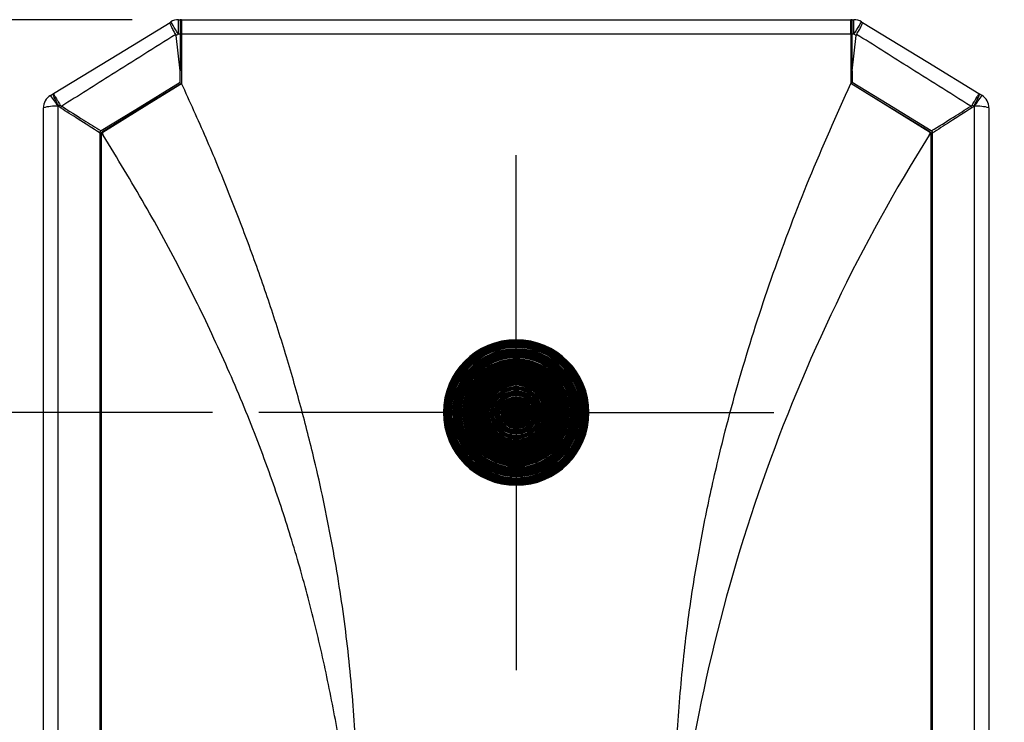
# Model space of a CAD drawing. Header units: millimetres. Extents: x 3 to 137, y 3 to 105.
# Tile 6 of 19: x 85 to 98, y 46 to 56. Entities that reach past the tile are written whole.
import ezdxf

# ---------------------------------------------------------------- set-up
doc = ezdxf.new("R2010")
doc.units = ezdxf.units.MM
doc.header["$LTSCALE"] = 0.5
doc.linetypes.add('CENTERX2', pattern=[20.32, 12.7, -2.54, 2.54, -2.54])
doc.layers.add('CENTER', color=40, linetype='CENTERX2')
doc.layers.add('DIMENSIONS', color=140, linetype='Continuous', lineweight=25)
doc.styles.add('SLDTEXTSTYLE0', font='TXT', dxfattribs={"width": 0.7})
doc.dimstyles.new('SLDDIMSTYLE0', dxfattribs={"dimtxt": 1.079004, "dimasz": 1.651, "dimexe": 0, "dimexo": 0.0625, "dimgap": 0.269751, "dimtad": 0, "dimtih": 1, "dimtoh": 1, "dimrnd": 1e-09, "dimzin": 12, "dimdsep": 46, "dimtxsty": 'SLDTEXTSTYLE0', "dimsah": 1, "dimcen": 0.09, "dimadec": 0, "dimazin": 3, "dimtfac": 1, "dimtofl": 0, "dimtmove": 0, "dimatfit": 3, "dimfxl": 0, "dimfrac": 2, "dimtolj": 1, "dimtzin": 12, "dimarcsym": 0})
doc.dimstyles.new('SLDDIMSTYLE1', dxfattribs={"dimtxt": 1.079004, "dimasz": 1.651, "dimexe": 0, "dimexo": 0.0625, "dimgap": 0.269751, "dimtad": 0, "dimtih": 1, "dimtoh": 1, "dimrnd": 1e-09, "dimzin": 4, "dimdsep": 46, "dimtxsty": 'SLDTEXTSTYLE0', "dimsah": 1, "dimcen": 0.09, "dimadec": 0, "dimazin": 1, "dimtfac": 1, "dimtofl": 0, "dimtmove": 0, "dimatfit": 3, "dimfxl": 0, "dimfrac": 2, "dimtolj": 1, "dimtzin": 12, "dimarcsym": 0})
doc.dimstyles.new('SLDDIMSTYLE4', dxfattribs={"dimtxt": 1.079004, "dimasz": 1.651, "dimexe": 0, "dimexo": 0.0625, "dimgap": 0.269751, "dimtad": 0, "dimtih": 1, "dimtoh": 1, "dimrnd": 1e-09, "dimzin": 12, "dimdsep": 46, "dimtxsty": 'SLDTEXTSTYLE0', "dimsah": 1, "dimcen": 0, "dimadec": 0, "dimazin": 3, "dimtfac": 1, "dimtofl": 0, "dimtmove": 0, "dimatfit": 3, "dimfxl": 0, "dimfrac": 2, "dimtolj": 1, "dimtzin": 12, "dimarcsym": 0})

# ---------------------------------------------------------------- blocks, each defined once
blk = doc.blocks.new('_D')
at = {"layer": 'DIMENSIONS'}
for p, q in [((87.154, 50.127), (78.309, 50.127)), ((79.897, 50.127), (79.897, 48.123)), ((78.294, 46.166), (77.931, 46.166)), ((77.931, 46.166), (77.931, 44.452)), ((81.5, 46.166), (81.862, 46.166)), ((81.862, 46.166), (81.862, 44.452)), ((77.931, 44.452), (78.294, 44.452)), ((81.862, 44.452), (81.5, 44.452)), ((79.897, 41.527), (79.897, 44.21)), ((82.954, 41.527), (78.309, 41.527))]:
    blk.add_line(p, q, dxfattribs=at)
for points in [[(79.897, 50.127), (79.643, 48.476), (80.151, 48.476)], [(79.897, 41.527), (80.151, 43.178), (79.643, 43.178)]]:
    blk.add_solid(points, dxfattribs=at)
at = {"layer": 'DIMENSIONS', "char_height": 1.0583, "attachment_point": 1, "style": 'SLDTEXTSTYLE0'}
for s, insert in [('8.6', (78.743, 47.772)), ('0.34', (78.294, 45.816))]:
    blk.add_mtext(s, dxfattribs=dict(at, insert=insert))
blk = doc.blocks.new('_D_1')
at = {"layer": 'DIMENSIONS'}
for p, q in [((86.051, 55.527), (73.313, 55.527)), ((74.9, 55.527), (74.9, 50.747)), ((73.297, 48.791), (72.935, 48.791)), ((72.935, 48.791), (72.935, 47.076)), ((76.503, 48.791), (76.866, 48.791)), ((76.866, 48.791), (76.866, 47.076)), ((72.935, 47.076), (73.297, 47.076)), ((76.866, 47.076), (76.503, 47.076)), ((74.9, 41.527), (74.9, 46.834)), ((82.954, 41.527), (73.313, 41.527))]:
    blk.add_line(p, q, dxfattribs=at)
for points in [[(74.9, 55.527), (74.646, 53.876), (75.154, 53.876)], [(74.9, 41.527), (75.154, 43.178), (74.646, 43.178)]]:
    blk.add_solid(points, dxfattribs=at)
at = {"layer": 'DIMENSIONS', "char_height": 1.0583, "attachment_point": 1, "style": 'SLDTEXTSTYLE0'}
for s, insert in [('14.0', (73.297, 50.396)), ('0.55', (73.297, 48.44))]:
    blk.add_mtext(s, dxfattribs=dict(at, insert=insert))
blk = doc.blocks.new('_D_5')
at = {"layer": 'DIMENSIONS'}
for p, q in [((101.99, 45.257), (101.627, 45.257)), ((101.627, 45.257), (101.627, 43.542)), ((105.196, 45.257), (105.558, 45.257)), ((105.558, 45.257), (105.558, 43.542)), ((96.282, 42.077), (99.076, 43.69)), ((99.076, 43.69), (100.471, 43.69)), ((101.627, 43.542), (101.99, 43.542)), ((105.558, 43.542), (105.196, 43.542))]:
    blk.add_line(p, q, dxfattribs=at)
blk.add_solid([(96.282, 42.077), (97.839, 42.682), (97.585, 43.122)], dxfattribs=at)
at = {"layer": 'DIMENSIONS', "char_height": 1.0583, "attachment_point": 1, "style": 'SLDTEXTSTYLE0'}
for s, insert in [('%%c', (101.624, 46.863)), ('2.2', (103.253, 46.863)), ('0.09', (101.99, 44.906)), ('TYP.', (102.042, 42.95))]:
    blk.add_mtext(s, dxfattribs=dict(at, insert=insert))
blk = doc.blocks.new('SW_CENTERMARKSYMBOL_2')
at = {"layer": 'CENTER', "color": 0}
for p, q in [((0, 2.54), (0, 3.54)), ((0, 0), (0, 2.54)), ((-2.54, 0), (-3.54, 0)), ((0, 0), (-2.54, 0)), ((0, 0), (0, -2.54)), ((0, 0), (2.54, 0)), ((2.54, 0), (3.54, 0)), ((0, -2.54), (0, -3.54))]:
    blk.add_line(p, q, dxfattribs=at)

msp = doc.modelspace()

# ---------------------------------------------------------------- linework, layer by layer
for p, q in [((86.68558, 55.32669), (86.68558, 55.52669)), ((86.68558, 55.52669), (86.70931, 55.52669)), ((86.70931, 55.52669), (86.70931, 55.32669)), ((86.72931, 55.52669), (86.70931, 55.52669)), ((86.72931, 55.52669), (95.92931, 55.52669)), ((86.72931, 55.52669), (86.72931, 55.32669)), ((95.92931, 55.32669), (95.92931, 55.52669)), ((95.94931, 55.52669), (95.92931, 55.52669)), ((95.94931, 55.32669), (95.94931, 55.52669)), ((95.94931, 55.52669), (95.97303, 55.52669)), ((95.97303, 55.32669), (95.97303, 55.52669)), ((86.56999, 55.49044), (86.58129, 55.49735)), ((96.07732, 55.49735), (96.08863, 55.49044)), ((86.68558, 55.32669), (86.65431, 55.30758)), ((86.70931, 54.82554), (86.65431, 55.30758)), ((86.70931, 55.32669), (86.68558, 55.32669)), ((86.70931, 55.34119), (86.72931, 55.35341)), ((86.70931, 55.32669), (86.70931, 54.82554)), ((86.72931, 55.32481), (86.70931, 55.32481)), ((86.72931, 55.32669), (86.72931, 54.65025)), ((95.92931, 55.32669), (86.72931, 55.32669)), ((95.94931, 55.34119), (95.92931, 55.35341)), ((95.92931, 55.32669), (95.92931, 54.65025)), ((95.94931, 55.32481), (95.92931, 55.32481)), ((95.97303, 55.32669), (95.94931, 55.32669)), ((95.94931, 54.82554), (95.94931, 55.32669)), ((95.94931, 54.82554), (96.00431, 55.30758)), ((96.00431, 55.30758), (95.97303, 55.32669)), ((86.70931, 54.66146), (86.70931, 54.82554)), ((95.94931, 54.82554), (95.94931, 54.66146)), ((97.01222, 53.98216), (95.92931, 54.65025)), ((84.9666, 54.5066), (84.96687, 54.51075)), ((84.96687, 54.51075), (84.96849, 54.50772)), ((97.69013, 54.50772), (97.69175, 54.51075)), ((97.69175, 54.51075), (97.69202, 54.5066)), ((84.82931, 44.94714), (84.82931, 54.31452)), ((85.02931, 54.33425), (85.02931, 44.95014)), ((97.62931, 44.95014), (97.62931, 54.33425)), ((97.82931, 54.31452), (97.82931, 44.94714)), ((85.60931, 53.96678), (85.60931, 53.98924)), ((85.60931, 44.93906), (85.60931, 53.96678)), ((85.62931, 53.95404), (85.62931, 53.97802)), ((85.62931, 44.93906), (85.62931, 53.95404)), ((85.65218, 53.93966), (85.62931, 53.95404)), ((97.02931, 53.95404), (97.00643, 53.93966)), ((97.01735, 53.98533), (97.02931, 53.97802)), ((97.02931, 53.97802), (97.02931, 53.95404)), ((97.02931, 53.95404), (97.02931, 44.93906)), ((97.04931, 53.98924), (97.04931, 53.96678)), ((97.04931, 53.96678), (97.04931, 44.93906)), ((90.33758, 50.12669), (90.32932, 50.12669)), ((90.34654, 50.12669), (90.33758, 50.12669)), ((90.35513, 50.12669), (90.34654, 50.12669)), ((90.3641, 50.12669), (90.35513, 50.12669)), ((90.37306, 50.12669), (90.3641, 50.12669)), ((90.38166, 50.12669), (90.37306, 50.12669)), ((90.39062, 50.12669), (90.38166, 50.12669)), ((90.39921, 50.12669), (90.39062, 50.12669)), ((90.40818, 50.12669), (90.39921, 50.12669)), ((90.41677, 50.12669), (90.40818, 50.12669)), ((90.42573, 50.12669), (90.41677, 50.12669)), ((90.43432, 50.12669), (90.42573, 50.12669)), ((90.45225, 50.12669), (90.43432, 50.12669)), ((90.46084, 50.12669), (90.45225, 50.12669)), ((90.46981, 50.12669), (90.46084, 50.12669)), ((90.4784, 50.12669), (90.46981, 50.12669)), ((90.48737, 50.12669), (90.4784, 50.12669)), ((90.49596, 50.12669), (90.48737, 50.12669)), ((90.50492, 50.12669), (90.49596, 50.12669)), ((90.51389, 50.12669), (90.50492, 50.12669)), ((90.52248, 50.12669), (90.51389, 50.12669)), ((90.53144, 50.12669), (90.52248, 50.12669)), ((90.54003, 50.12669), (90.53144, 50.12669)), ((90.549, 50.12669), (90.54003, 50.12669)), ((90.55759, 50.12669), (90.549, 50.12669)), ((90.56655, 50.12669), (90.55759, 50.12669)), ((90.57515, 50.12669), (90.56655, 50.12669)), ((90.59307, 50.12669), (90.57515, 50.12669)), ((90.60167, 50.12669), (90.59307, 50.12669)), ((90.61063, 50.12669), (90.60167, 50.12669)), ((90.61922, 50.12669), (90.61063, 50.12669)), ((90.62819, 50.12669), (90.61922, 50.12669)), ((90.63678, 50.12669), (90.62819, 50.12669)), ((90.64574, 50.12669), (90.63678, 50.12669)), ((90.65433, 50.12669), (90.64574, 50.12669)), ((90.6633, 50.12669), (90.65433, 50.12669)), ((90.67226, 50.12669), (90.6633, 50.12669)), ((90.68085, 50.12669), (90.67226, 50.12669)), ((90.68982, 50.12669), (90.68085, 50.12669)), ((90.69841, 50.12669), (90.68982, 50.12669)), ((90.70738, 50.12669), (90.69841, 50.12669)), ((90.71597, 50.12669), (90.70738, 50.12669)), ((90.72493, 50.12669), (90.71597, 50.12669)), ((90.73352, 50.12669), (90.72493, 50.12669)), ((90.74249, 50.12669), (90.73352, 50.12669)), ((90.75145, 50.12669), (90.74249, 50.12669)), ((90.76004, 50.12669), (90.75145, 50.12669)), ((90.76901, 50.12669), (90.76004, 50.12669)), ((90.7776, 50.12669), (90.76901, 50.12669)), ((90.78656, 50.12669), (90.7776, 50.12669)), ((90.79516, 50.12669), (90.78656, 50.12669)), ((90.80412, 50.12669), (90.79516, 50.12669)), ((90.81309, 50.12669), (90.80412, 50.12669)), ((90.82168, 50.12669), (90.81309, 50.12669)), ((90.83064, 50.12669), (90.82168, 50.12669)), ((90.83923, 50.12669), (90.83064, 50.12669)), ((90.8482, 50.12669), (90.83923, 50.12669)), ((90.85679, 50.12669), (90.8482, 50.12669)), ((90.86575, 50.12669), (90.85679, 50.12669)), ((90.87434, 50.12669), (90.86575, 50.12669)), ((90.88331, 50.12669), (90.87434, 50.12669)), ((90.89227, 50.12669), (90.88331, 50.12669)), ((90.90087, 50.12669), (90.89227, 50.12669)), ((90.90983, 50.12669), (90.90087, 50.12669)), ((90.91842, 50.12669), (90.90983, 50.12669)), ((90.92739, 50.12669), (90.91842, 50.12669)), ((90.93598, 50.12669), (90.92739, 50.12669)), ((90.94494, 50.12669), (90.93598, 50.12669)), ((90.95353, 50.12669), (90.94494, 50.12669)), ((90.97146, 50.12669), (90.95353, 50.12669)), ((90.98005, 50.12669), (90.97146, 50.12669)), ((90.98902, 50.12669), (90.98005, 50.12669)), ((90.99761, 50.12669), (90.98902, 50.12669)), ((91.00658, 50.12669), (90.99761, 50.12669)), ((91.01517, 50.12669), (91.00658, 50.12669)), ((91.0331, 50.12669), (91.01517, 50.12669)), ((91.04169, 50.12669), (91.0331, 50.12669)), ((91.05065, 50.12669), (91.04169, 50.12669)), ((91.05924, 50.12669), (91.05065, 50.12669)), ((91.06821, 50.12669), (91.05924, 50.12669)), ((91.0768, 50.12669), (91.06821, 50.12669)), ((91.08576, 50.12669), (91.0768, 50.12669)), ((91.09436, 50.12669), (91.08576, 50.12669)), ((91.11229, 50.12669), (91.09436, 50.12669)), ((91.12088, 50.12669), (91.11229, 50.12669)), ((91.12984, 50.12669), (91.12088, 50.12669)), ((91.13843, 50.12669), (91.12984, 50.12669)), ((91.1474, 50.12669), (91.13843, 50.12669)), ((91.15599, 50.12669), (91.1474, 50.12669)), ((91.16495, 50.12669), (91.15599, 50.12669)), ((91.17354, 50.12669), (91.16495, 50.12669)), ((91.18251, 50.12669), (91.17354, 50.12669)), ((91.19147, 50.12669), (91.18251, 50.12669)), ((91.20007, 50.12669), (91.19147, 50.12669)), ((91.20903, 50.12669), (91.20007, 50.12669)), ((91.21762, 50.12669), (91.20903, 50.12669)), ((91.22659, 50.12669), (91.21762, 50.12669)), ((91.23518, 50.12669), (91.22659, 50.12669)), ((91.24414, 50.12669), (91.23518, 50.12669)), ((91.25273, 50.12669), (91.24414, 50.12669)), ((91.2617, 50.12669), (91.25273, 50.12669)), ((91.27066, 50.12669), (91.2617, 50.12669)), ((91.27925, 50.12669), (91.27066, 50.12669)), ((91.28822, 50.12669), (91.27925, 50.12669)), ((91.29681, 50.12669), (91.28822, 50.12669)), ((91.31437, 50.12669), (91.30577, 50.12669)), ((91.34425, 50.12669), (91.35284, 50.12669)), ((91.3618, 50.12669), (91.3704, 50.12669)), ((91.3704, 50.12669), (91.37936, 50.12669)), ((91.37936, 50.12669), (91.38795, 50.12669)), ((91.38795, 50.12669), (91.39692, 50.12669)), ((91.39692, 50.12669), (91.40588, 50.12669)), ((91.40588, 50.12669), (91.41447, 50.12669)), ((91.41447, 50.12669), (91.42344, 50.12669)), ((91.42344, 50.12669), (91.43203, 50.12669)), ((91.43203, 50.12669), (91.44099, 50.12669)), ((91.44099, 50.12669), (91.44958, 50.12669)), ((91.44958, 50.12669), (91.45855, 50.12669)), ((91.45855, 50.12669), (91.46714, 50.12669)), ((91.46714, 50.12669), (91.47611, 50.12669)), ((91.47611, 50.12669), (91.48507, 50.12669)), ((91.48507, 50.12669), (91.49366, 50.12669)), ((91.49366, 50.12669), (91.50263, 50.12669)), ((91.50263, 50.12669), (91.51122, 50.12669)), ((91.51122, 50.12669), (91.52018, 50.12669)), ((91.52018, 50.12669), (91.52877, 50.12669)), ((91.52877, 50.12669), (91.53774, 50.12669)), ((91.53774, 50.12669), (91.54633, 50.12669)), ((91.54633, 50.12669), (91.56426, 50.12669)), ((91.56426, 50.12669), (91.57285, 50.12669)), ((91.57285, 50.12669), (91.58182, 50.12669)), ((91.58182, 50.12669), (91.59041, 50.12669)), ((91.59041, 50.12669), (91.59937, 50.12669)), ((91.59937, 50.12669), (91.60796, 50.12669)), ((91.60796, 50.12669), (91.61693, 50.12669)), ((91.61693, 50.12669), (91.62552, 50.12669)), ((91.62552, 50.12669), (91.64345, 50.12669)), ((91.64345, 50.12669), (91.65204, 50.12669)), ((91.65204, 50.12669), (91.661, 50.12669)), ((91.661, 50.12669), (91.6696, 50.12669)), ((91.6696, 50.12669), (91.67856, 50.12669)), ((91.67856, 50.12669), (91.68715, 50.12669)), ((91.68715, 50.12669), (91.70508, 50.12669)), ((91.70508, 50.12669), (91.71367, 50.12669)), ((91.71367, 50.12669), (91.72264, 50.12669)), ((91.72264, 50.12669), (91.73123, 50.12669)), ((91.73123, 50.12669), (91.74019, 50.12669)), ((91.74019, 50.12669), (91.74878, 50.12669)), ((91.74878, 50.12669), (91.75775, 50.12669)), ((91.75775, 50.12669), (91.76634, 50.12669)), ((91.76634, 50.12669), (91.77531, 50.12669)), ((91.77531, 50.12669), (91.78427, 50.12669)), ((91.78427, 50.12669), (91.79286, 50.12669)), ((91.79286, 50.12669), (91.80183, 50.12669)), ((91.80183, 50.12669), (91.81042, 50.12669)), ((91.81042, 50.12669), (91.81938, 50.12669)), ((91.81938, 50.12669), (91.82797, 50.12669)), ((91.82797, 50.12669), (91.83694, 50.12669)), ((91.83694, 50.12669), (91.84553, 50.12669)), ((91.84553, 50.12669), (91.85449, 50.12669)), ((91.85449, 50.12669), (91.86346, 50.12669)), ((91.86346, 50.12669), (91.87205, 50.12669)), ((91.87205, 50.12669), (91.88102, 50.12669)), ((91.88102, 50.12669), (91.88961, 50.12669)), ((91.88961, 50.12669), (91.89857, 50.12669)), ((91.89857, 50.12669), (91.90716, 50.12669)), ((91.90716, 50.12669), (91.91613, 50.12669)), ((91.91613, 50.12669), (91.92509, 50.12669)), ((91.92509, 50.12669), (91.93368, 50.12669)), ((91.93368, 50.12669), (91.94265, 50.12669)), ((91.94265, 50.12669), (91.95124, 50.12669)), ((91.95124, 50.12669), (91.9602, 50.12669)), ((91.9602, 50.12669), (91.9688, 50.12669)), ((91.9688, 50.12669), (91.97776, 50.12669)), ((91.97776, 50.12669), (91.98635, 50.12669)), ((91.98635, 50.12669), (91.99532, 50.12669)), ((91.99532, 50.12669), (92.00428, 50.12669)), ((92.00428, 50.12669), (92.01287, 50.12669)), ((92.01287, 50.12669), (92.02184, 50.12669)), ((92.02184, 50.12669), (92.03043, 50.12669)), ((92.03043, 50.12669), (92.03939, 50.12669)), ((92.03939, 50.12669), (92.04798, 50.12669)), ((92.04798, 50.12669), (92.05695, 50.12669)), ((92.05695, 50.12669), (92.06554, 50.12669)), ((92.06554, 50.12669), (92.08347, 50.12669)), ((92.08347, 50.12669), (92.09206, 50.12669)), ((92.09206, 50.12669), (92.10103, 50.12669)), ((92.10103, 50.12669), (92.10962, 50.12669)), ((92.10962, 50.12669), (92.11858, 50.12669)), ((92.11858, 50.12669), (92.12717, 50.12669)), ((92.12717, 50.12669), (92.13614, 50.12669)), ((92.13614, 50.12669), (92.14473, 50.12669)), ((92.14473, 50.12669), (92.15369, 50.12669)), ((92.15369, 50.12669), (92.16266, 50.12669)), ((92.16266, 50.12669), (92.17125, 50.12669)), ((92.17125, 50.12669), (92.18021, 50.12669)), ((92.18021, 50.12669), (92.18881, 50.12669)), ((92.18881, 50.12669), (92.19777, 50.12669)), ((92.19777, 50.12669), (92.20636, 50.12669)), ((92.20636, 50.12669), (92.22429, 50.12669)), ((92.22429, 50.12669), (92.23288, 50.12669)), ((92.23288, 50.12669), (92.24185, 50.12669)), ((92.24185, 50.12669), (92.25044, 50.12669)), ((92.25044, 50.12669), (92.2594, 50.12669)), ((92.2594, 50.12669), (92.26799, 50.12669)), ((92.26799, 50.12669), (92.27696, 50.12669)), ((92.27696, 50.12669), (92.28555, 50.12669)), ((92.28555, 50.12669), (92.29452, 50.12669)), ((92.29452, 50.12669), (92.30348, 50.12669)), ((92.30348, 50.12669), (92.31207, 50.12669)), ((92.31207, 50.12669), (92.32104, 50.12669)), ((92.32104, 50.12669), (92.3293, 50.12669))]:
    msp.add_line(p, q)
at = {"flags": 128}
for points in [[(84.96687, 54.51075), (85.86456, 55.05934), (86.56999, 55.49044)], [(86.68558, 55.32669), (86.66523, 55.35999), (86.64567, 55.392), (86.62764, 55.4215), (86.61184, 55.44736), (86.59887, 55.46859), (86.58923, 55.48436), (86.58329, 55.49407), (86.58129, 55.49735)], [(95.97303, 55.32669), (95.99338, 55.35999), (96.01294, 55.392), (96.03097, 55.4215), (96.04678, 55.44736), (96.05975, 55.46859), (96.06939, 55.48436), (96.07532, 55.49407), (96.07732, 55.49735)], [(96.08863, 55.49044), (96.98643, 54.94178), (97.69175, 54.51075)], [(86.70931, 54.66146), (86.10059, 54.28947), (85.62223, 53.99714)], [(86.72931, 54.65025), (86.12006, 54.27793), (85.64127, 53.98533)], [(85.6464, 53.98216), (86.25283, 54.35629), (86.72931, 54.65025)], [(97.01735, 53.98533), (96.40799, 54.35772), (95.92931, 54.65025)], [(97.03639, 53.99714), (96.42757, 54.36919), (95.94931, 54.66146)], [(84.92502, 54.48518), (84.94845, 54.4995), (84.96687, 54.51075)], [(97.69175, 54.51075), (97.71518, 54.49643), (97.7336, 54.48518)], [(85.03975, 54.34065), (85.0339, 54.33707), (85.02931, 54.33425)], [(97.62931, 54.33425), (97.62346, 54.33783), (97.61886, 54.34065)], [(85.60931, 53.98924), (85.61658, 53.99369), (85.62223, 53.99714)], [(85.62931, 53.97802), (85.63604, 53.98214), (85.64127, 53.98533)], [(85.64127, 53.98533), (85.64414, 53.98355), (85.6464, 53.98216)], [(97.01222, 53.98216), (97.01509, 53.98393), (97.01735, 53.98533)], [(97.03639, 53.99714), (97.04359, 53.99274), (97.04931, 53.98924)]]:
    msp.add_lwpolyline(points, dxfattribs=at)
for centre, radius, start, end in [((86.68558, 55.3267), 0.2, 89.999903, 121.43016), ((95.97303, 55.32669), 0.2, 58.570102, 89.999835), ((85.02931, 54.31452), 0.2, 121.429573, 179.999943), ((84.26596, 53.9183), 0.86931, 28.585613, 40.699932), ((98.39266, 53.9183), 0.86931, 139.300068, 151.414387), ((97.62931, 54.31452), 0.2, 0.000057, 58.570427), ((84.97979, 53.81236), 0.52423, 84.58039, 106.682356), ((84.4399, 55.34556), 1.17033, 300.834178, 302.025369), ((83.49057, 55.33326), 1.87598, 327.109947, 327.938313), ((99.16588, 55.33186), 1.8734, 212.060291, 212.88979), ((98.21872, 55.34556), 1.17033, 237.974631, 239.165822), ((97.67882, 53.81236), 0.52423, 73.317644, 95.41961), ((117.17764, 41.29799), 23.80523, 147.923867, 173.417923), ((91.32931, 50.12669), 0.99999, 0.00003, 179.99997), ((91.32931, 50.12669), 0.99173, 359.99999, 180.00001), ((91.32931, 50.12669), 0.98276, 359.999997, 180.000003), ((91.32931, 50.12669), 0.97417, 0.00001, 179.99999), ((91.32931, 50.12669), 0.96521, 0.00002, 179.99998), ((91.32931, 50.12669), 0.95624, 0.000025, 179.999975), ((91.32931, 50.12669), 0.94765, 0.000024, 179.999976), ((91.32931, 50.12669), 0.93869, 0.000028, 179.999972), ((91.32931, 50.12669), 0.9301, 0.000029, 179.999971), ((91.32931, 50.12669), 0.92113, 0.000032, 179.999968), ((91.32931, 50.12669), 0.91254, 0.000035, 179.999965), ((91.32931, 50.12669), 0.90358, 0.000038, 179.999962), ((91.32931, 50.12669), 0.89498, 0.000039, 179.999961), ((91.32931, 50.12669), 0.87705, 0.000002, 179.999998), ((91.32931, 50.12669), 0.86846, 0.000015, 179.999985), ((91.32931, 50.12669), 0.8595, 0.000023, 179.999977), ((91.32931, 50.12669), 0.85091, 0.000037, 179.999963), ((91.32931, 50.12669), 0.84194, 359.999982, 180.000018), ((91.32931, 50.12669), 0.83335, 359.999998, 180.000002), ((91.32931, 50.12669), 0.82439, 0.000006, 179.999994), ((91.32931, 50.12669), 0.81542, 0.000014, 179.999986), ((91.32931, 50.12669), 0.80683, 0.000031, 179.999969), ((91.32931, 50.12669), 0.79787, 0.000035, 179.999965), ((91.32931, 50.12669), 0.78927, 0.000017, 179.999983), ((91.32931, 50.12669), 0.78031, 0.000017, 179.999983), ((91.32931, 50.12669), 0.77172, 359.999999, 180.000001), ((91.32931, 50.12669), 0.76275, 0.000001, 179.999999), ((91.32931, 50.12669), 0.75416, 359.999981, 180.000019), ((91.32931, 50.12669), 0.73623, 359.999981, 180.000019), ((91.32931, 50.12669), 0.72764, 0.000037, 179.999963), ((91.32931, 50.12669), 0.71868, 0.000012, 179.999988), ((91.32931, 50.12669), 0.71009, 0.000028, 179.999972), ((91.32931, 50.12669), 0.70112, 0.000038, 179.999962), ((91.32931, 50.12669), 0.69253, 359.999978, 180.000022), ((91.32931, 50.12669), 0.68356, 359.99999, 180.00001), ((91.32931, 50.12669), 0.67497, 0.000007, 179.999993), ((91.32931, 50.12669), 0.66601, 0.000018, 179.999982), ((91.32931, 50.12669), 0.65704, 0.000028, 179.999972), ((91.32931, 50.12669), 0.64845, 0.000035, 179.999965), ((91.32931, 50.12669), 0.63949, 0.000051, 179.999949), ((91.32931, 50.12669), 0.6309, 0.000015, 179.999985), ((91.32931, 50.12669), 0.62193, 0.000035, 179.999965), ((91.32931, 50.12669), 0.61334, 359.999995, 180.000005), ((91.32931, 50.12669), 0.60438, 0.000014, 179.999986), ((91.32931, 50.12669), 0.59578, 359.999976, 180.000024), ((91.32931, 50.12669), 0.58682, 359.999992, 180.000008), ((91.32931, 50.12669), 0.57785, 359.999994, 180.000006), ((91.32931, 50.12669), 0.56926, 0.000015, 179.999985), ((91.32931, 50.12669), 0.5603, 0.000027, 179.999973), ((91.32931, 50.12669), 0.55171, 0.000048, 179.999952), ((91.32931, 50.12669), 0.54274, 0.000065, 179.999935), ((91.32931, 50.12669), 0.53415, 359.999984, 180.000016), ((91.32931, 50.12669), 0.52519, 0, 180), ((91.32931, 50.12669), 0.51622, 0.000016, 179.999984), ((91.32931, 50.12669), 0.50763, 0.000045, 179.999955), ((91.32931, 50.12669), 0.49867, 0.000033, 179.999967), ((91.32931, 50.12669), 0.49007, 0.000007, 179.999993), ((91.32931, 50.12669), 0.48111, 359.999993, 180.000007), ((91.32931, 50.12669), 0.47252, 359.999963, 180.000037), ((91.32931, 50.12669), 0.46355, 0.000005, 179.999995), ((91.32931, 50.12669), 0.45496, 0.000035, 179.999965), ((91.32931, 50.12669), 0.446, 0.000007, 179.999993), ((91.32931, 50.12669), 0.43703, 0.000025, 179.999975), ((91.32931, 50.12669), 0.42844, 0.000053, 179.999947), ((91.32931, 50.12669), 0.41948, 0.000008, 179.999992), ((91.32931, 50.12669), 0.41089, 0.000034, 179.999966), ((91.32931, 50.12669), 0.40192, 0.000056, 179.999944), ((91.32931, 50.12669), 0.39333, 0.000047, 179.999953), ((91.32931, 50.12669), 0.38436, 0.000021, 179.999979), ((91.32931, 50.12669), 0.37577, 0.000019, 179.999981), ((91.32931, 50.12669), 0.35784, 0.000042, 179.999958), ((91.32931, 50.12669), 0.34925, 0.000039, 179.999961), ((91.32931, 50.12669), 0.34029, 0.00002, 179.99998), ((91.32931, 50.12669), 0.3317, 0.000055, 179.999945), ((91.32931, 50.12669), 0.32273, 359.999997, 180.000003), ((91.32931, 50.12669), 0.31414, 0.000035, 179.999965), ((91.32931, 50.12669), 0.29621, 359.999997, 180.000003), ((91.32931, 50.12669), 0.28762, 0.000049, 179.999951), ((91.32931, 50.12669), 0.27866, 0.00007, 179.99993), ((91.32931, 50.12669), 0.27006, 359.999996, 180.000004), ((91.32931, 50.12669), 0.2611, 0.00002, 179.99998), ((91.32931, 50.12669), 0.25251, 0.000045, 179.999955), ((91.32931, 50.12669), 0.24354, 0.00001, 179.99999), ((91.32931, 50.12669), 0.23495, 0.000059, 179.999941), ((91.32931, 50.12669), 0.21702, 0.00001, 179.99999), ((91.32931, 50.12669), 0.20843, 0.000066, 179.999934), ((91.32931, 50.12669), 0.19947, 0.000025, 179.999975), ((91.32931, 50.12669), 0.19088, 359.999988, 180.000012), ((91.32931, 50.12669), 0.18191, 0.000099, 179.999901), ((91.32931, 50.12669), 0.17332, 0.000059, 179.999941), ((91.32931, 50.12669), 0.16435, 0.000023, 179.999977), ((91.32931, 50.12669), 0.15576, 0.000112, 179.999888), ((91.32931, 50.12669), 0.1468, 359.999989, 180.000011), ((91.32931, 50.12669), 0.13783, 0.000039, 179.999961), ((91.32931, 50.12669), 0.12924, 0.000132, 179.999868), ((91.32931, 50.12669), 0.12028, 359.999984, 180.000016), ((91.32931, 50.12669), 0.11169, 0.000086, 179.999914), ((91.32931, 50.12669), 0.10272, 0.000164, 179.999836), ((91.32931, 50.12669), 0.99999, 180.000003, 359.999997), ((91.32931, 50.12669), 0.99173, 179.99999, 0.00001), ((91.32931, 50.12669), 0.98276, 179.999997, 0.000003), ((91.32931, 50.12669), 0.97417, 179.999983, 0.000017), ((91.32931, 50.12669), 0.96521, 179.999993, 0.000007), ((91.32931, 50.12669), 0.95624, 179.999997, 0.000003), ((91.32931, 50.12669), 0.94765, 179.999996, 0.000004), ((91.32931, 50.12669), 0.93869, 180, 0), ((91.32931, 50.12669), 0.9301, 180.000001, 359.999999), ((91.32931, 50.12669), 0.92113, 180.000003, 359.999997), ((91.32931, 50.12669), 0.91254, 180.000006, 359.999994), ((91.32931, 50.12669), 0.90358, 179.999979, 0.000021), ((91.32931, 50.12669), 0.89498, 179.999979, 0.000021), ((91.32931, 50.12669), 0.87705, 180.000002, 359.999998), ((91.32931, 50.12669), 0.86846, 179.999985, 0.000015), ((91.32931, 50.12669), 0.8595, 179.999992, 0.000008), ((91.32931, 50.12669), 0.85091, 179.999975, 0.000025), ((91.32931, 50.12669), 0.84194, 179.999982, 0.000018), ((91.32931, 50.12669), 0.83335, 179.999998, 0.000002), ((91.32931, 50.12669), 0.82439, 179.999974, 0.000026), ((91.32931, 50.12669), 0.81542, 179.999982, 0.000018), ((91.32931, 50.12669), 0.80683, 179.999998, 0.000002), ((91.32931, 50.12669), 0.79787, 180.000002, 359.999998), ((91.32931, 50.12669), 0.78927, 179.999983, 0.000017), ((91.32931, 50.12669), 0.78031, 179.999983, 0.000017), ((91.32931, 50.12669), 0.77172, 179.999998, 0.000002), ((91.32931, 50.12669), 0.76275, 180.000001, 359.999999), ((91.32931, 50.12669), 0.75416, 179.999981, 0.000019), ((91.32931, 50.12669), 0.73623, 179.999981, 0.000019), ((91.32931, 50.12669), 0.72764, 180, 0), ((91.32931, 50.12669), 0.71868, 179.999974, 0.000026), ((91.32931, 50.12669), 0.71009, 179.999991, 0.000009), ((91.32931, 50.12669), 0.70112, 180, 0), ((91.32931, 50.12669), 0.69253, 179.999978, 0.000022), ((91.32931, 50.12669), 0.68356, 179.99999, 0.00001), ((91.32931, 50.12669), 0.67497, 179.999968, 0.000032), ((91.32931, 50.12669), 0.66601, 179.999977, 0.000023), ((91.32931, 50.12669), 0.65704, 179.999987, 0.000013), ((91.32931, 50.12669), 0.64845, 179.999994, 0.000006), ((91.32931, 50.12669), 0.63949, 179.999968, 0.000032), ((91.32931, 50.12669), 0.6309, 179.999973, 0.000027), ((91.32931, 50.12669), 0.62193, 179.999992, 0.000008), ((91.32931, 50.12669), 0.61334, 179.999995, 0.000005), ((91.32931, 50.12669), 0.60438, 179.99997, 0.00003), ((91.32931, 50.12669), 0.59578, 179.999976, 0.000024), ((91.32931, 50.12669), 0.58682, 179.999992, 0.000008), ((91.32931, 50.12669), 0.57785, 179.999994, 0.000006), ((91.32931, 50.12669), 0.56926, 179.999968, 0.000032), ((91.32931, 50.12669), 0.5603, 179.999979, 0.000021), ((91.32931, 50.12669), 0.55171, 180, 0), ((91.32931, 50.12669), 0.54274, 179.999966, 0.000034), ((91.32931, 50.12669), 0.53415, 179.999984, 0.000016), ((91.32931, 50.12669), 0.52519, 180, 0), ((91.32931, 50.12669), 0.51622, 179.999964, 0.000036), ((91.32931, 50.12669), 0.50763, 179.999992, 0.000008), ((91.32931, 50.12669), 0.49867, 179.99998, 0.00002), ((91.32931, 50.12669), 0.49007, 180.000007, 359.999993), ((91.32931, 50.12669), 0.48111, 179.999993, 0.000007), ((91.32931, 50.12669), 0.47252, 179.999963, 0.000037), ((91.32931, 50.12669), 0.46355, 180.000005, 359.999995), ((91.32931, 50.12669), 0.45496, 179.999977, 0.000023), ((91.32931, 50.12669), 0.446, 180.000007, 359.999993), ((91.32931, 50.12669), 0.43703, 179.999964, 0.000036), ((91.32931, 50.12669), 0.42844, 179.99999, 0.00001), ((91.32931, 50.12669), 0.41948, 180.000008, 359.999992), ((91.32931, 50.12669), 0.41089, 179.99997, 0.00003), ((91.32931, 50.12669), 0.40192, 179.99999, 0.00001), ((91.32931, 50.12669), 0.39333, 179.999979, 0.000021), ((91.32931, 50.12669), 0.38436, 179.999952, 0.000048), ((91.32931, 50.12669), 0.37577, 179.999948, 0.000052), ((91.32931, 50.12669), 0.35784, 179.999967, 0.000033), ((91.32931, 50.12669), 0.34925, 179.999963, 0.000037), ((91.32931, 50.12669), 0.34029, 179.999941, 0.000059), ((91.32931, 50.12669), 0.3317, 179.999975, 0.000025), ((91.32931, 50.12669), 0.32273, 179.999997, 0.000003), ((91.32931, 50.12669), 0.31414, 179.99995, 0.00005), ((91.32931, 50.12669), 0.29621, 179.999997, 0.000003), ((91.32931, 50.12669), 0.28762, 179.999956, 0.000044), ((91.32931, 50.12669), 0.27866, 179.999974, 0.000026), ((91.32931, 50.12669), 0.27006, 179.999996, 0.000004), ((91.32931, 50.12669), 0.2611, 179.999917, 0.000083), ((91.32931, 50.12669), 0.25251, 179.999938, 0.000062), ((91.32931, 50.12669), 0.24354, 180.00001, 359.99999), ((91.32931, 50.12669), 0.23495, 179.999945, 0.000055), ((91.32931, 50.12669), 0.21702, 180.00001, 359.99999), ((91.32931, 50.12669), 0.20843, 179.999938, 0.000062), ((91.32931, 50.12669), 0.19947, 179.999891, 0.000109), ((91.32931, 50.12669), 0.19088, 179.999988, 0.000012), ((91.32931, 50.12669), 0.18191, 179.999952, 0.000048), ((91.32931, 50.12669), 0.17332, 179.999905, 0.000095), ((91.32931, 50.12669), 0.16435, 180.000023, 359.999977), ((91.32931, 50.12669), 0.15576, 179.999941, 0.000059), ((91.32931, 50.12669), 0.1468, 179.999989, 0.000011), ((91.32931, 50.12669), 0.13783, 179.999846, 0.000154), ((91.32931, 50.12669), 0.12924, 179.999926, 0.000074), ((91.32931, 50.12669), 0.12028, 179.999984, 0.000016), ((91.32931, 50.12669), 0.11169, 179.999847, 0.000153), ((91.32931, 50.12669), 0.10272, 179.999905, 0.000095), ((91.32931, 50.12669), 0.09413, 0.00002, 179.99998), ((91.32931, 50.12669), 0.09413, 180.00002, 359.99998), ((91.32931, 50.12669), 0.08517, 0.00011, 179.99989), ((91.32931, 50.12669), 0.08517, 179.999797, 0.000203), ((91.32931, 50.12669), 0.07657, 0.000275, 179.999725), ((91.32931, 50.12669), 0.07657, 179.999927, 0.000073), ((91.32931, 50.12669), 0.06761, 0.000025, 179.999975), ((91.32931, 50.12669), 0.06761, 180.000025, 359.999975), ((91.32931, 50.12669), 0.05864, 0.000156, 179.999844), ((91.32931, 50.12669), 0.05864, 179.999701, 0.000299), ((91.32931, 50.12669), 0.05005, 0.000412, 179.999588), ((91.32931, 50.12669), 0.05005, 179.999879, 0.000121), ((91.32931, 50.12669), 0.04109, 0.000036, 179.999964), ((91.32931, 50.12669), 0.04109, 180.000036, 359.999964), ((91.32931, 50.12669), 0.0325, 0.000401, 179.999599), ((91.32931, 50.12669), 0.0325, 179.99958, 0.00042), ((91.32931, 50.12669), 0.02353, 0.00087, 179.99913), ((91.32931, 50.12669), 0.02353, 179.999736, 0.000264), ((91.32931, 50.12669), 0.01494, 0.000361, 179.999639), ((91.32931, 50.12669), 0.01494, 179.998575, 0.001425)]:
    msp.add_arc(centre, radius, start, end)
for points, knots in [([(86.64869, 55.32481), (86.63812, 55.34306), (86.61775, 55.37825), (86.59102, 55.42735), (86.57648, 55.46198), (86.56762, 55.48228), (86.56942, 55.48847), (86.56999, 55.49044)], [0, 0, 0, 0, 0.34239999, 0.66046415, 0.89749145, 0.96734669, 1, 1, 1, 1]), ([(96.00993, 55.32481), (96.02148, 55.34466), (96.04328, 55.3821), (96.06967, 55.43078), (96.08296, 55.46397), (96.09055, 55.48148), (96.08911, 55.48818), (96.08863, 55.49044)], [0, 0, 0, 0, 0.37304866, 0.70387871, 0.89060428, 0.96313597, 1, 1, 1, 1]), ([(86.64869, 55.32481), (86.35587, 55.14054), (85.83304, 54.81152), (85.31036, 54.48228), (85.08042, 54.33743)], [0, 0, 0, 0, 0.560073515, 1, 1, 1, 1]), ([(86.65431, 55.30758), (86.65376, 55.31097), (86.65277, 55.31701), (86.64994, 55.32243), (86.64869, 55.32481)], [0, 0, 0, 0, 0.55967035, 1, 1, 1, 1]), ([(96.00993, 55.32481), (96.00839, 55.32176), (96.00563, 55.31629), (96.00471, 55.31025), (96.00431, 55.30758)], [0, 0, 0, 0, 0.558351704, 1, 1, 1, 1]), ([(97.57819, 54.33743), (97.28553, 54.52178), (96.76285, 54.85102), (96.24001, 55.18003), (96.00993, 55.32481)], [0, 0, 0, 0, 0.559926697, 1, 1, 1, 1]), ([(89.12931, 44.02621), (89.136, 44.38027), (89.14947, 45.09346), (89.09138, 46.17122), (88.97652, 47.2626), (88.79906, 48.36779), (88.58973, 49.35021), (88.37076, 50.20821), (88.15983, 50.94053), (87.9239, 51.67642), (87.66309, 52.41594), (87.37696, 53.15888), (87.06719, 53.90603), (86.84254, 54.40084), (86.72931, 54.65025)], [0, 0, 0, 0, 0.09662681, 0.19463971, 0.29434699, 0.39604148, 0.49999923, 0.56839005, 0.63769259, 0.70796997, 0.77928274, 0.85168886, 0.92524368, 1, 1, 1, 1]), ([(93.52931, 44.02621), (93.52269, 44.35645), (93.50937, 45.02132), (93.55759, 46.02564), (93.63498, 46.83194), (93.71509, 47.43802), (93.7764, 47.84208), (93.84597, 48.24801), (93.92376, 48.65581), (94.00978, 49.0655), (94.17071, 49.76813), (94.43796, 50.76624), (94.85797, 52.05533), (95.35065, 53.35726), (95.73464, 54.21527), (95.92931, 54.65025)], [0, 0, 0, 0, 0.09013346, 0.18146271, 0.27423955, 0.31113967, 0.34831442, 0.38577747, 0.4235423, 0.46162194, 0.5000292, 0.620278, 0.74347821, 0.86995266, 1, 1, 1, 1]), ([(85.03975, 54.34065), (85.02761, 54.36127), (85.00536, 54.39907), (84.98278, 54.45028), (84.96415, 54.48488), (84.96612, 54.50238), (84.9666, 54.5066)], [0, 0, 0, 0, 0.38975811, 0.71464874, 0.9311962, 1, 1, 1, 1]), ([(84.96849, 54.50772), (84.97009, 54.50468), (84.97775, 54.49021), (84.99661, 54.45938), (85.02545, 54.41083), (85.04812, 54.37366), (85.06051, 54.35334)], [0, 0, 0, 0, 0.05735654, 0.27326013, 0.60289547, 1, 1, 1, 1]), ([(97.5981, 54.35334), (97.61049, 54.37366), (97.63316, 54.41083), (97.662, 54.45938), (97.68087, 54.49021), (97.68852, 54.50468), (97.69013, 54.50772)], [0, 0, 0, 0, 0.39710449, 0.72674112, 0.94264469, 1, 1, 1, 1]), ([(97.69202, 54.5066), (97.69249, 54.50238), (97.69446, 54.48488), (97.67584, 54.45028), (97.65326, 54.39907), (97.631, 54.36127), (97.61886, 54.34065)], [0, 0, 0, 0, 0.06880372, 0.28535094, 0.61024232, 1, 1, 1, 1]), ([(85.06586, 54.31455), (85.06016, 54.31861), (85.04998, 54.32587), (85.04288, 54.33613), (85.03975, 54.34065)], [0, 0, 0, 0, 0.55934285, 1, 1, 1, 1]), ([(85.06051, 54.35334), (85.06357, 54.34953), (85.06903, 54.3427), (85.07693, 54.33904), (85.08042, 54.33743)], [0, 0, 0, 0, 0.55896907, 1, 1, 1, 1]), ([(85.60931, 53.96678), (85.50784, 54.03168), (85.32666, 54.14756), (85.14555, 54.26353), (85.06586, 54.31455)], [0, 0, 0, 0, 0.56002537, 1, 1, 1, 1]), ([(85.08042, 54.33743), (85.18138, 54.27363), (85.36166, 54.15969), (85.54261, 54.04681), (85.62223, 53.99714)], [0, 0, 0, 0, 0.55998708, 1, 1, 1, 1]), ([(97.03639, 53.99714), (97.13769, 54.06041), (97.31857, 54.17338), (97.49887, 54.28731), (97.57819, 54.33743)], [0, 0, 0, 0, 0.56001253, 1, 1, 1, 1]), ([(97.59276, 54.31455), (97.49135, 54.24959), (97.31025, 54.13359), (97.12904, 54.01775), (97.04931, 53.96678)], [0, 0, 0, 0, 0.55997456, 1, 1, 1, 1]), ([(97.57819, 54.33743), (97.58262, 54.33955), (97.59052, 54.34333), (97.59579, 54.35028), (97.5981, 54.35334)], [0, 0, 0, 0, 0.56012603, 1, 1, 1, 1]), ([(97.61886, 54.34065), (97.6148, 54.33498), (97.60752, 54.32482), (97.59728, 54.3177), (97.59276, 54.31455)], [0, 0, 0, 0, 0.55833588, 1, 1, 1, 1]), ([(85.6464, 53.98216), (85.6456, 53.9816), (85.644, 53.98049), (85.64211, 53.97823), (85.64078, 53.97558), (85.63986, 53.97189), (85.63992, 53.96685), (85.64256, 53.95516), (85.64794, 53.94648), (85.65217, 53.93966)], [0, 0, 0, 0, 0.06137222, 0.12289917, 0.18370449, 0.24749565, 0.36186036, 0.49872687, 1, 1, 1, 1]), ([(89.12931, 44.0267), (89.1293, 44.02671), (89.1293, 44.02676), (89.12927, 44.02697), (89.12916, 44.02781), (89.12874, 44.03115), (89.09194, 44.33016), (89.01313, 44.92136), (88.86832, 45.79478), (88.69555, 46.66297), (88.49063, 47.52168), (88.25124, 48.36894), (87.96395, 49.24245), (87.6182, 50.14944), (87.20568, 51.09741), (86.74007, 52.04685), (86.2246, 52.99959), (85.84457, 53.6237), (85.65218, 53.93966)], [0, 0, 0, 0, 0.00000285, 0.00001421, 0.00005962, 0.00024116, 0.00096712, 0.0853383, 0.16903904, 0.25152663, 0.33585816, 0.41885989, 0.50066667, 0.59606066, 0.6935067, 0.79319552, 0.89530489, 1, 1, 1, 1]), ([(97.00645, 53.93966), (97.01067, 53.94648), (97.01605, 53.95515), (97.0187, 53.96684), (97.01875, 53.97188), (97.01784, 53.97558), (97.0165, 53.97822), (97.01463, 53.98049), (97.01302, 53.9816), (97.01222, 53.98216)], [0, 0, 0, 0, 0.5009999, 0.63786233, 0.75243514, 0.81634298, 0.87693761, 0.93842041, 1, 1, 1, 1])]:
    msp.add_open_spline(points, degree=3, knots=knots)

# ---------------------------------------------------------------- block references
at = {"layer": 'CENTER'}
msp.add_blockref('SW_CENTERMARKSYMBOL_2', (91.32931, 50.12669), dxfattribs=at)

# ---------------------------------------------------------------- dimensions: what is measured, and where the dimension line sits
at = {"layer": 'DIMENSIONS'}
for base, p2, dimstyle, picture, middle in [((74.90012, 55.52669), (86.68558, 55.52669), 'SLDDIMSTYLE1', '_D_1', (74.90012, 48.79065)), ((79.89688, 50.12669), (87.78932, 50.12669), 'SLDDIMSTYLE0', '_D', (79.89688, 46.16642))]:
    dim = msp.add_linear_dim(base=base, p1=(83.58931, 41.52669), p2=p2, angle=90, dimstyle=dimstyle, dxfattribs=at)
    dim.commit()
    dim.dimension.update_dxf_attribs({"geometry": picture, "text_midpoint": middle, "dimtype": 160})
dim = msp.add_diameter_dim_2p(p1=(94.37668, 40.97669), p2=(96.28194, 42.07669), text='<>\\PTYP.', dimstyle='SLDDIMSTYLE4', dxfattribs=at)
dim.commit()
dim.dimension.update_dxf_attribs({"geometry": '_D_5', "text_midpoint": (103.59292, 44.24736), "dimtype": 163})

doc.saveas('drawing.dxf')
